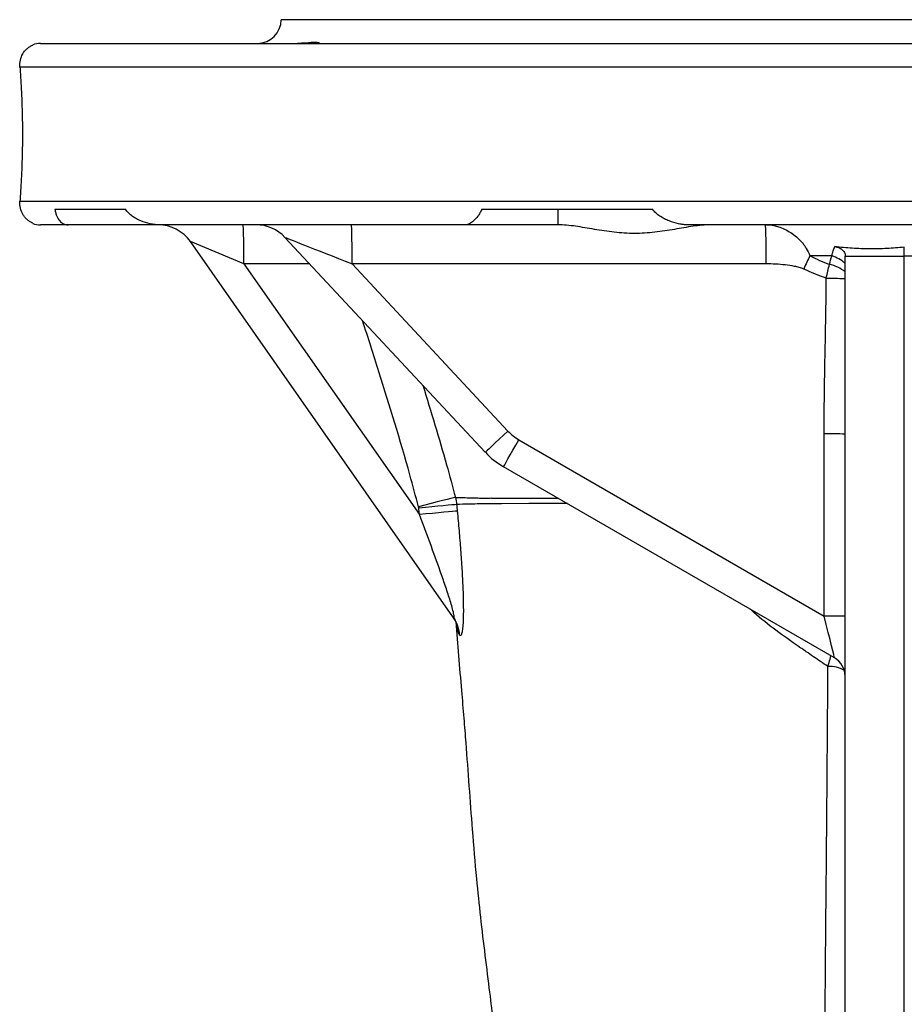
# Model space of a CAD drawing. Header units: millimetres. Extents: x 646 to 9630, y 5089 to 8792.
# Tile 12 of 13: x 8208 to 8769, y 8168 to 8792. Entities that reach past the tile are written whole.
import ezdxf

# ---------------------------------------------------------------- set-up
doc = ezdxf.new("R2010")
doc.units = ezdxf.units.MM
doc.header["$LTSCALE"] = 5

msp = doc.modelspace()

# ---------------------------------------------------------------- linework, layer by layer
at = {"color": 7, "linetype": 'Continuous', "lineweight": 25}
for p, q in [((9163.52, 8792.07), (8373.52, 8792.07)), ((8221.02, 8777.07), (9316.02, 8777.07)), ((8230.05, 8672.07), (8274.85, 8672.07)), ((8500.68, 8672.07), (8608.83, 8672.07)), ((8548.98, 8672.07), (8548.98, 8662.07)), ((8238.43, 8662.07), (8221.02, 8662.07)), ((8296.82, 8662.07), (8238.43, 8662.07)), ((8490.56, 8662.07), (8296.82, 8662.07)), ((8548.93, 8662.07), (8490.56, 8662.07)), ((8905.52, 8662.07), (8631.52, 8662.07)), ((8349.84, 8637.32), (8315.98, 8651.41)), ((8482.42, 8413.71), (8315.98, 8651.41)), ((8502.93, 8517.93), (8375.93, 8654.12)), ((8768.52, 8642.23), (8768.52, 8647.91)), ((8349.84, 8637.32), (8461.11, 8478.4)), ((8680.91, 8637.32), (8418.47, 8637.32)), ((8418.47, 8637.32), (8517.27, 8531.37)), ((8731.02, 8637.76), (8731.02, 8642.23)), ((8731.02, 8642.23), (8768.52, 8642.23)), ((8731.02, 8632.24), (8731.02, 8637.76)), ((8768.52, 7886.53), (8768.52, 8642.23)), ((8809.66, 8642.23), (8768.52, 8642.23)), ((8731.02, 8628.05), (8731.02, 8632.24)), ((8731.02, 8529.42), (8731.02, 8628.05)), ((8524.21, 8525.85), (8717.71, 8414.13)), ((8717.71, 8414.13), (8717.71, 8529.55)), ((8731.02, 7892.51), (8731.02, 8529.42)), ((8724.27, 8387.62), (8514.5, 8508.73))]:
    msp.add_line(p, q, dxfattribs=at)
at = {"color": 8, "linetype": 'Continuous', "lineweight": 25}
for p, q in [((9331.02, 8762.07), (8207.89, 8762.07)), ((8207.89, 8677.07), (9331.02, 8677.07)), ((8391.6, 8637.32), (8349.84, 8637.32))]:
    msp.add_line(p, q, dxfattribs=at)
at = {"color": 7, "linetype": 'Continuous', "lineweight": 25, "flags": 128}
for points in [[(8708.66, 8642.48), (8708.2, 8641.47), (8707.72, 8640.44), (8707.24, 8639.4), (8706.75, 8638.35), (8706.26, 8637.29), (8705.76, 8636.21), (8705.26, 8635.14), (8704.76, 8634.06)], [(8719.08, 8628.25), (8720.93, 8628.23), (8722.74, 8628.21), (8724.48, 8628.19), (8726.12, 8628.16), (8727.62, 8628.13), (8728.95, 8628.11), (8730.09, 8628.08), (8731.02, 8628.05)], [(8517.27, 8531.37), (8514.45, 8528.74), (8511.75, 8526.22), (8509.27, 8523.9), (8507.1, 8521.87), (8505.32, 8520.2), (8504.01, 8518.96), (8503.2, 8518.19), (8502.93, 8517.93)], [(8514.5, 8508.73), (8514.66, 8509.07), (8515.2, 8510.05), (8516.08, 8511.63), (8517.28, 8513.76), (8518.75, 8516.35), (8520.44, 8519.3), (8522.29, 8522.51), (8524.21, 8525.85)], [(8483.96, 8489.35), (8482.83, 8489.08), (8481.05, 8488.64), (8478.67, 8488.04), (8475.74, 8487.29), (8472.37, 8486.43), (8468.64, 8485.46), (8464.67, 8484.43), (8460.57, 8483.36)], [(8484.75, 8484.77), (8483.57, 8484.69), (8481.73, 8484.54), (8479.27, 8484.33), (8476.27, 8484.07), (8472.8, 8483.75), (8468.98, 8483.39), (8464.91, 8483.01), (8460.7, 8482.6)], [(8485.15, 8480.6), (8483.97, 8480.52), (8482.12, 8480.37), (8479.66, 8480.15), (8476.65, 8479.88), (8473.19, 8479.56), (8469.38, 8479.2), (8465.31, 8478.81), (8461.11, 8478.4)]]:
    msp.add_lwpolyline(points, dxfattribs=at)
at = {"color": 8, "linetype": 'Continuous', "lineweight": 25, "flags": 128}
msp.add_lwpolyline([(8554.98, 8485.36), (8551.06, 8485.37), (8530.55, 8485.36), (8513.23, 8485.29), (8506.11, 8485.22), (8506.11, 8485.22), (8506.11, 8485.22)], dxfattribs=at)
at = {"color": 7, "linetype": 'Continuous', "lineweight": 25}
for centre, radius, start, end in [((8358.52, 8792.07), 15, 270, 0), ((8221.02, 8762.07), 15, 90, 109.49887), ((8221.02, 8677.07), 15, 250.53098, 270), ((8295.5, 8637.07), 25, 35, 90), ((7918.28, 8643.47), 431.6, 359.18415, 2.47052), ((8357.65, 8637.07), 25, 43, 90), ((7986.91, 8643.47), 431.6, 359.18415, 2.47052), ((8249.36, 8643.47), 431.6, 359.18415, 2.47052), ((8716.06, 8613.62), 23.89, 51.23197, 77.79117), ((8712.65, 8615.05), 29.21, 51.02562, 69.82565), ((8539.21, 8551.83), 30, 223, 240), ((8721, 8198.8), 330.77, 88.26551, 90.5708), ((8539.5, 8552.03), 50, 223, 240), ((8462.71, 8400.11), 23.95, 5.01648, 34.96311), ((8462.83, 8400.01), 23.9, 4.9975, 34.96148), ((8721, 8083.38), 330.77, 88.26551, 90.5708), ((8717.52, 8375.93), 13.5, 0, 60)]:
    msp.add_arc(centre, radius, start, end, dxfattribs=at)
at = {"color": 8, "linetype": 'Continuous', "lineweight": 25}
msp.add_arc((8721.36, 8365.41), 16.84, 57.00841, 94.22889, dxfattribs=at)
at = {"color": 7, "linetype": 'Continuous', "lineweight": 25}
for centre, major_axis, ratio, start_param, end_param in [((8419.18, 8637.07), (43.25, -17.05), 0.000562, 3.142772, 4.696285), ((8717.52, 8414.61), (-6.75, 26.99), 0.002573, 3.139104, 4.694083)]:
    msp.add_ellipse(centre, major_axis=major_axis, ratio=ratio, start_param=start_param, end_param=end_param, dxfattribs=at)
for points, knots in [([(8207.89, 8762.07), (8207.77, 8763.65), (8207.89, 8765.12), (8208.52, 8767.89), (8209.03, 8769.2), (8210.38, 8771.55), (8211.21, 8772.6), (8212.77, 8774.02), (8213.33, 8774.46), (8214.57, 8775.27), (8215.25, 8775.64), (8216.02, 8775.96)], [0, 0, 0, 0, 0.25, 0.25, 0.5, 0.5, 0.75, 0.75, 0.875, 0.875, 1, 1, 1, 1]), ([(8216.02, 8776.21), (8216.02, 8776.21), (8216.02, 8776.21), (8216.02, 8776.21), (8216.02, 8776.2), (8216.02, 8776.19), (8216.02, 8776.18), (8216.02, 8776.12), (8216.02, 8776.05), (8216.02, 8775.96)], [0, 0, 0, 0, 0.125, 0.125, 0.25, 0.25, 0.5, 0.5, 1, 1, 1, 1]), ([(8383.97, 8777.16), (8385.67, 8777.26), (8390.54, 8777.55), (8395.91, 8778.31), (8397.89, 8777.24), (8397.76, 8777.14), (8397.75, 8777.13)], [0, 0, 0, 0, 0.201052, 0.577239, 0.981367, 1, 1, 1, 1]), ([(8207.89, 8762.07), (8208.1, 8759.19), (8208.32, 8756.11), (8208.61, 8751.2), (8208.7, 8749.51), (8208.88, 8746.03), (8208.96, 8744.23), (8209.18, 8738.78), (8209.3, 8735.05), (8209.42, 8729.33), (8209.45, 8727.4), (8209.49, 8723.5), (8209.5, 8721.54), (8209.5, 8715.7), (8209.46, 8711.84), (8209.34, 8706.1), (8209.29, 8704.19), (8209.17, 8700.42), (8209.11, 8698.58), (8208.89, 8693.16), (8208.71, 8689.7), (8208.42, 8684.73), (8208.31, 8683.12), (8208.1, 8680.01), (8208, 8678.51), (8207.89, 8677.07)], [0, 0, 0, 0, 0.125, 0.125, 0.1875, 0.1875, 0.25, 0.25, 0.375, 0.375, 0.4375, 0.4375, 0.5, 0.5, 0.625, 0.625, 0.6875, 0.6875, 0.75, 0.75, 0.875, 0.875, 0.9375, 0.9375, 1, 1, 1, 1]), ([(8216.02, 8663.18), (8215.25, 8663.51), (8214.57, 8663.87), (8213.33, 8664.68), (8212.77, 8665.12), (8211.74, 8666.06), (8211.27, 8666.56), (8210.42, 8667.63), (8210.05, 8668.18), (8209.04, 8669.94), (8208.53, 8671.22), (8207.89, 8674.02), (8207.77, 8675.5), (8207.89, 8677.07)], [0, 0, 0, 0, 0.125, 0.125, 0.25, 0.25, 0.375, 0.375, 0.5, 0.5, 0.75, 0.75, 1, 1, 1, 1]), ([(8230.05, 8672.07), (8230.21, 8671.14), (8230.39, 8670.32), (8230.82, 8668.82), (8231.06, 8668.14), (8231.85, 8666.3), (8232.47, 8665.32), (8233.89, 8663.73), (8234.69, 8663.12), (8236.44, 8662.3), (8237.4, 8662.07), (8238.43, 8662.07)], [0, 0, 0, 0, 0.125, 0.125, 0.25, 0.25, 0.5, 0.5, 0.75, 0.75, 1, 1, 1, 1]), ([(8296.82, 8662.07), (8295.75, 8662.07), (8294.69, 8662.13), (8292.57, 8662.34), (8291.52, 8662.5), (8288.43, 8663.12), (8286.45, 8663.72), (8283.59, 8664.92), (8282.65, 8665.37), (8280.85, 8666.36), (8279.99, 8666.91), (8278.33, 8668.14), (8277.53, 8668.82), (8276.07, 8670.32), (8275.41, 8671.14), (8274.85, 8672.07)], [0, 0, 0, 0, 0.125, 0.125, 0.25, 0.25, 0.5, 0.5, 0.625, 0.625, 0.75, 0.75, 0.875, 0.875, 1, 1, 1, 1]), ([(8500.68, 8672.07), (8500.34, 8671.14), (8499.93, 8670.32), (8499.09, 8668.82), (8498.63, 8668.14), (8497.26, 8666.3), (8496.33, 8665.32), (8494.52, 8663.73), (8493.64, 8663.12), (8492.02, 8662.3), (8491.26, 8662.07), (8490.56, 8662.07)], [0, 0, 0, 0, 0.125, 0.125, 0.25, 0.25, 0.5, 0.5, 0.75, 0.75, 1, 1, 1, 1]), ([(8631.52, 8662.07), (8630.52, 8662.07), (8629.51, 8662.13), (8627.48, 8662.34), (8626.46, 8662.5), (8623.41, 8663.12), (8621.4, 8663.72), (8618.41, 8664.92), (8617.42, 8665.37), (8615.5, 8666.36), (8614.56, 8666.91), (8612.74, 8668.14), (8611.85, 8668.82), (8610.22, 8670.32), (8609.47, 8671.14), (8608.83, 8672.07)], [0, 0, 0, 0, 0.125, 0.125, 0.25, 0.25, 0.5, 0.5, 0.625, 0.625, 0.75, 0.75, 0.875, 0.875, 1, 1, 1, 1]), ([(8216.02, 8663.18), (8216.02, 8663.09), (8216.02, 8663.03), (8216.02, 8662.95), (8216.02, 8662.93), (8216.02, 8662.93)], [0, 0, 0, 0, 0.5, 0.5, 1, 1, 1, 1]), ([(8645.58, 8662.07), (8642.07, 8662.07), (8638.42, 8661.69), (8632.72, 8660.88), (8630.79, 8660.56), (8626.84, 8659.9), (8624.82, 8659.55), (8618.74, 8658.51), (8614.61, 8657.84), (8608.25, 8657.11), (8606.1, 8656.92), (8601.76, 8656.65), (8599.6, 8656.58), (8593.14, 8656.59), (8588.88, 8656.87), (8580.41, 8657.83), (8576.19, 8658.5), (8568.02, 8659.89), (8564.05, 8660.59), (8558.26, 8661.41), (8556.34, 8661.64), (8552.6, 8661.97), (8550.77, 8662.07), (8548.98, 8662.07)], [0, 0, 0, 0, 0.125, 0.125, 0.1875, 0.1875, 0.25, 0.25, 0.375, 0.375, 0.4375, 0.4375, 0.5, 0.5, 0.625, 0.625, 0.75, 0.75, 0.875, 0.875, 0.9375, 0.9375, 1, 1, 1, 1]), ([(8680.56, 8662.07), (8683.31, 8662.07), (8686.02, 8661.65), (8690.02, 8660.41), (8691.35, 8659.9), (8693.98, 8658.67), (8695.26, 8657.95), (8697.75, 8656.32), (8698.96, 8655.41), (8700.71, 8653.88), (8701.28, 8653.34), (8702.43, 8652.24), (8702.99, 8651.66), (8703.79, 8650.76), (8704.05, 8650.45), (8704.56, 8649.82), (8704.81, 8649.5), (8705.52, 8648.5), (8705.97, 8647.81), (8707.26, 8645.66), (8708.03, 8644.11), (8708.66, 8642.48)], [0, 0, 0, 0, 0.25, 0.25, 0.375, 0.375, 0.5, 0.5, 0.625, 0.625, 0.6875, 0.6875, 0.75, 0.75, 0.78125, 0.78125, 0.8125, 0.8125, 0.875, 0.875, 1, 1, 1, 1]), ([(8722.72, 8642.47), (8722.91, 8643.52), (8723.14, 8644.53), (8723.74, 8646.45), (8724.09, 8647.37), (8724.55, 8648.23)], [0, 0, 0, 0, 0.5, 0.5, 1, 1, 1, 1]), ([(8768.52, 8647.91), (8766.69, 8647.74), (8764.86, 8647.6), (8761.19, 8647.31), (8759.36, 8647.18), (8753.87, 8646.88), (8750.21, 8646.78), (8742.88, 8646.83), (8739.21, 8646.96), (8731.88, 8647.45), (8728.21, 8647.8), (8724.55, 8648.23)], [0, 0, 0, 0, 0.125, 0.125, 0.25, 0.25, 0.5, 0.5, 0.75, 0.75, 1, 1, 1, 1]), ([(8724.55, 8648.23), (8725.36, 8648.13), (8726.14, 8647.94), (8727.65, 8647.35), (8728.36, 8646.94), (8729.61, 8645.94), (8730.17, 8645.32), (8730.76, 8644.25), (8730.92, 8643.86), (8731.02, 8643.26), (8731.02, 8643.05), (8731.02, 8642.64), (8731.02, 8642.43), (8731.02, 8642.23)], [0, 0, 0, 0, 0.25, 0.25, 0.5, 0.5, 0.75, 0.75, 0.875, 0.875, 0.9375, 0.9375, 1, 1, 1, 1]), ([(8704.76, 8634.06), (8703.82, 8634.49), (8702.86, 8634.79), (8700.92, 8635.32), (8699.94, 8635.54), (8696.98, 8636.11), (8694.99, 8636.4), (8688.99, 8637.09), (8684.95, 8637.32), (8680.91, 8637.32)], [0, 0, 0, 0, 0.125, 0.125, 0.25, 0.25, 0.5, 0.5, 1, 1, 1, 1]), ([(8719.08, 8628.25), (8719.35, 8629.77), (8719.66, 8631.26), (8720.33, 8634.17), (8720.7, 8635.6), (8721.11, 8636.97)], [0, 0, 0, 0, 0.5, 0.5, 1, 1, 1, 1]), ([(8717.71, 8529.55), (8717.71, 8546.01), (8717.99, 8562.46), (8718.59, 8595.35), (8718.9, 8611.8), (8719.08, 8628.25)], [0, 0, 0, 0, 0.5, 0.5, 1, 1, 1, 1]), ([(8483.96, 8489.35), (8485.09, 8489.3), (8486.39, 8489.25), (8489.29, 8489.18), (8490.91, 8489.13), (8494.45, 8489.02), (8496.37, 8488.98), (8498.96, 8488.94), (8499.48, 8488.93), (8500.56, 8488.89), (8501.11, 8488.88), (8502.23, 8488.86), (8502.8, 8488.86), (8503.67, 8488.88), (8503.96, 8488.88), (8504.56, 8488.89), (8504.87, 8488.89), (8505.17, 8488.89)], [0, 0, 0, 0, 0.25, 0.25, 0.5, 0.5, 0.75, 0.75, 0.8125, 0.8125, 0.875, 0.875, 0.9375, 0.9375, 0.96875, 0.96875, 1, 1, 1, 1]), ([(8505.17, 8488.89), (8505.43, 8488.91), (8505.69, 8488.92), (8506.21, 8488.95), (8506.47, 8488.96), (8506.74, 8488.94)], [0, 0, 0, 0, 0.5, 0.5, 1, 1, 1, 1]), ([(8506.74, 8488.94), (8507.53, 8488.92), (8508.33, 8488.89), (8509.92, 8488.87), (8510.74, 8488.81), (8511.56, 8488.84)], [0, 0, 0, 0, 0.5, 0.5, 1, 1, 1, 1]), ([(8460.7, 8482.6), (8460.69, 8482.75), (8460.67, 8482.9), (8460.64, 8483.05), (8460.62, 8483.16), (8460.59, 8483.26), (8460.57, 8483.36)], [0, 0, 0, 0, 0.0000912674, 0.0000912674, 0.0000912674, 0.0001551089, 0.0001551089, 0.0001551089, 0.0001551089]), ([(8506.11, 8485.22), (8505.8, 8485.22), (8505.48, 8485.23), (8504.87, 8485.22), (8504.57, 8485.22), (8503.67, 8485.21), (8503.09, 8485.21), (8501.39, 8485.21), (8500.31, 8485.21), (8497.18, 8485.15), (8495.26, 8485.1), (8489.93, 8485), (8487.01, 8484.88), (8484.75, 8484.77)], [0, 0, 0, 0, 0.03125, 0.03125, 0.0625, 0.0625, 0.125, 0.125, 0.25, 0.25, 0.5, 0.5, 1, 1, 1, 1]), ([(8485.15, 8480.6), (8485.54, 8476.47), (8485.92, 8472.36), (8486.62, 8464.14), (8486.95, 8460.03), (8487.56, 8451.9), (8487.83, 8447.87), (8488.31, 8439.91), (8488.51, 8435.97), (8488.75, 8430.15), (8488.82, 8428.23), (8488.92, 8424.44), (8488.96, 8422.59), (8488.99, 8418.99), (8489, 8417.23), (8488.96, 8413.85), (8488.91, 8412.21), (8488.77, 8409.18), (8488.68, 8407.79), (8488.49, 8405.93), (8488.41, 8405.35), (8488.25, 8404.31), (8488.17, 8403.85), (8487.98, 8403.05), (8487.87, 8402.72), (8487.65, 8402.18), (8487.53, 8401.99), (8487.17, 8401.65), (8486.91, 8401.72), (8486.65, 8402.09)], [0, 0, 0, 0, 0.125, 0.125, 0.25, 0.25, 0.375, 0.375, 0.5, 0.5, 0.5625, 0.5625, 0.625, 0.625, 0.6875, 0.6875, 0.75, 0.75, 0.8125, 0.8125, 0.84375, 0.84375, 0.875, 0.875, 0.90625, 0.90625, 0.9375, 0.9375, 1, 1, 1, 1]), ([(8482.42, 8413.71), (8482.53, 8413.55), (8482.63, 8413.43), (8482.81, 8413.25), (8482.88, 8413.2), (8483.01, 8413.18), (8483.06, 8413.21), (8483.13, 8413.36), (8483.15, 8413.48), (8483.15, 8413.94), (8483.1, 8414.39), (8482.92, 8415.41), (8482.8, 8416), (8482.36, 8417.83), (8482, 8419.16), (8481.21, 8421.93), (8480.78, 8423.36), (8479.44, 8427.66), (8478.47, 8430.6), (8476.47, 8436.53), (8475.44, 8439.51), (8472.29, 8448.45), (8470.11, 8454.43), (8465.67, 8466.42), (8463.41, 8472.42), (8461.11, 8478.4)], [0, 0, 0, 0, 0.015625, 0.015625, 0.03125, 0.03125, 0.046875, 0.046875, 0.0625, 0.0625, 0.09375, 0.09375, 0.125, 0.125, 0.1875, 0.1875, 0.25, 0.25, 0.375, 0.375, 0.5, 0.5, 0.75, 0.75, 1, 1, 1, 1]), ([(8482.33, 8413.83), (8482.34, 8413.82), (8483.02, 8413.01), (8483.83, 8411.39), (8484.67, 8409.6), (8484.97, 8408.68), (8484.97, 8408.65), (8484.98, 8408.64)], [0, 0, 0, 0, 0.003809, 0.324913, 0.59894, 0.825064, 1, 1, 1, 1]), ([(8484.16, 8410.65), (8484.75, 8403.38), (8485.94, 8388.62), (8487.68, 8368.38), (8489.22, 8350.01), (8490.84, 8329.9), (8492.56, 8306.38), (8494.67, 8277.52), (8497.04, 8249.43), (8499.83, 8222.82), (8502.65, 8199.17), (8505.56, 8176.06), (8507.47, 8160.45), (8508.8, 8147.92), (8509.6, 8139.27), (8510.39, 8129.98), (8510.98, 8120.8), (8511.11, 8111.7), (8511.09, 8102.73), (8511.04, 8093.25), (8510.99, 8085.5), (8510.93, 8077.91), (8510.83, 8068.81), (8510.7, 8057.92), (8510.54, 8045.66), (8510.36, 8033.35), (8510.16, 8019.79), (8509.94, 8005.6), (8509.79, 7992.39), (8509.72, 7980.22), (8509.75, 7968.15), (8509.91, 7952.31), (8510.24, 7937.41), (8510.59, 7924.61), (8510.74, 7919.34), (8510.8, 7917)], [0, 0, 0, 0, 0.040802, 0.082897, 0.116264, 0.146364, 0.198328, 0.250625, 0.310203, 0.358448, 0.408781, 0.458467, 0.502454, 0.519557, 0.535746, 0.551518, 0.56991, 0.593961, 0.621049, 0.64273, 0.652979, 0.662839, 0.683321, 0.705341, 0.729056, 0.763529, 0.797349, 0.827624, 0.849105, 0.870497, 0.892542, 0.914521, 0.958733, 0.981736, 1, 1, 1, 1]), ([(8720.11, 8382.21), (8717.02, 8384.21), (8713.95, 8386.26), (8709.4, 8389.4), (8707.89, 8390.46), (8705.64, 8392.06), (8704.88, 8392.59), (8703.74, 8393.35), (8703.35, 8393.61), (8702.77, 8393.98), (8702.48, 8394.16), (8702.19, 8394.35), (8701.99, 8394.47), (8701.89, 8394.53), (8701.8, 8394.59)], [0, 0, 0, 0, 0.5, 0.5, 0.75, 0.75, 0.875, 0.875, 0.9375, 0.9375, 0.96875, 0.984375, 0.984375, 1, 1, 1, 1]), ([(8718.28, 8001.75), (8718.29, 8009.08), (8718.29, 8016.46), (8718.3, 8031.32), (8718.3, 8038.81), (8718.28, 8061.43), (8718.26, 8076.71), (8718.22, 8107.45), (8718.21, 8122.93), (8718.29, 8154.03), (8718.39, 8169.68), (8718.63, 8201.23), (8718.78, 8217.14), (8719.07, 8249.3), (8719.22, 8265.56), (8719.51, 8298.39), (8719.64, 8314.97), (8719.89, 8348.43), (8720.01, 8365.27), (8720.11, 8382.21)], [0, 0, 0, 0, 0.0625, 0.0625, 0.125, 0.125, 0.25, 0.25, 0.375, 0.375, 0.5, 0.5, 0.625, 0.625, 0.75, 0.75, 0.875, 0.875, 1, 1, 1, 1])]:
    msp.add_open_spline(points, degree=3, knots=knots, dxfattribs=at)
for points in [[(8548.98, 8662.07), (8548.96, 8662.07), (8548.95, 8662.07), (8548.93, 8662.07)], [(8722.72, 8642.47), (8718.02, 8642.46), (8713.34, 8642.46), (8708.66, 8642.48)], [(8708.66, 8642.48), (8712.73, 8640.43), (8716.87, 8638.58), (8721.11, 8636.97)], [(8721.11, 8636.97), (8721.53, 8638.83), (8722.05, 8640.67), (8722.72, 8642.47)], [(8719.08, 8628.25), (8714.21, 8629.93), (8709.44, 8631.88), (8704.76, 8634.06)], [(8483.96, 8489.35), (8484.34, 8487.85), (8484.6, 8486.31), (8484.75, 8484.77)], [(8461.11, 8478.4), (8460.98, 8479.8), (8460.84, 8481.2), (8460.7, 8482.6)], [(8484.75, 8484.77), (8484.88, 8483.38), (8485.01, 8481.99), (8485.15, 8480.6)], [(8486.65, 8402.09), (8486.62, 8402.13), (8486.59, 8402.17), (8486.56, 8402.21)]]:
    msp.add_open_spline(points, degree=3, dxfattribs=at)
at = {"color": 8, "linetype": 'Continuous', "lineweight": 25}
for points, knots in [([(8460.57, 8483.36), (8458.75, 8490.13), (8451.06, 8518.85), (8438.99, 8558.13), (8428.58, 8590.57), (8425.11, 8601.38)], [0, 0, 0, 0, 0.170647, 0.72361, 1, 1, 1, 1]), ([(8463.33, 8560.4), (8468.49, 8543.67), (8475.77, 8520.1), (8482.12, 8496.26), (8483.96, 8489.35)], [0, 0, 0, 0, 0.709999, 1, 1, 1, 1]), ([(8511.56, 8488.84), (8511.56, 8488.84), (8515.36, 8488.81), (8523.62, 8488.77), (8536.17, 8488.76), (8545.32, 8488.74), (8549.13, 8488.74)], [0, 0, 0, 0, 0.000004, 0.368781, 0.737552, 1, 1, 1, 1]), ([(8701.8, 8394.59), (8701.8, 8394.59), (8691.99, 8401.52), (8681.25, 8408.92), (8671.79, 8417.67), (8671.09, 8418.32)], [0, 0, 0, 0, 0.0000077, 0.926317, 1, 1, 1, 1]), ([(8486.56, 8402.21), (8486.36, 8402.6), (8485.72, 8403.85), (8485.06, 8406.64), (8484.71, 8409.32), (8484.69, 8409.44)], [0, 0, 0, 0, 0.301755, 0.966258, 1, 1, 1, 1]), ([(8720.11, 8382.21), (8720.36, 8383.06), (8721.06, 8385.49), (8721.65, 8387.56), (8722.04, 8388.91)], [0, 0, 0, 0, 0.348664, 1, 1, 1, 1])]:
    msp.add_open_spline(points, degree=3, knots=knots, dxfattribs=at)

doc.saveas('drawing.dxf')
